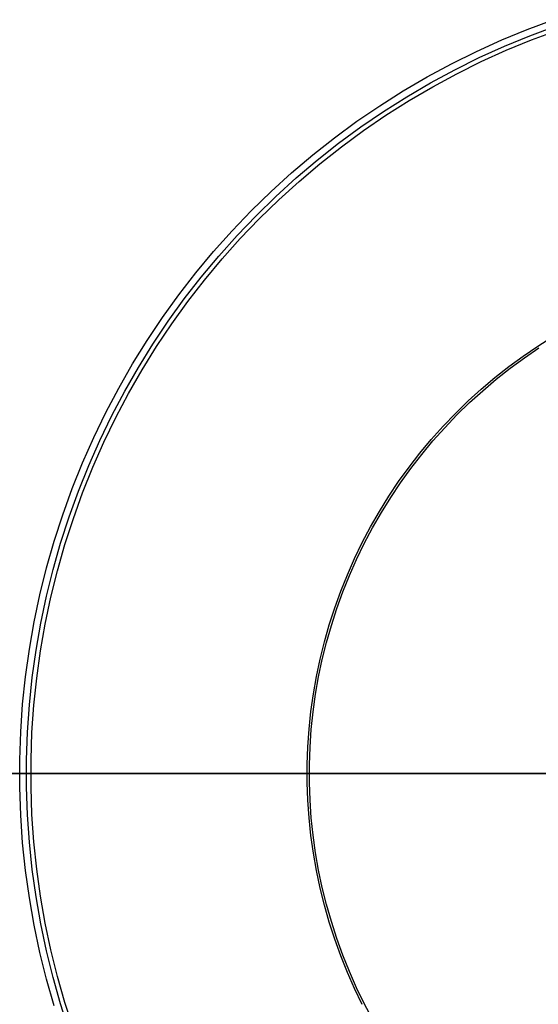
# Model space of a CAD drawing. Header units: millimetres. Extents: x -105 to 105, y -105 to 105.
# Tile 4 of 12: x -33 to -12, y -9 to 31. Entities that reach past the tile are written whole.
import ezdxf

# ---------------------------------------------------------------- set-up
doc = ezdxf.new("R2010")
doc.units = ezdxf.units.MM
doc.layers.add('Houglass pot - Extra Small - Ferm Living', color=7, linetype='Continuous', true_color=0x000000)

msp = doc.modelspace()

# ---------------------------------------------------------------- linework, layer by layer
at = {"layer": 'Houglass pot - Extra Small - Ferm Living', "color": 18, "true_color": 0x000000}
for p, q in [((-11.994, 30.635, 88.886), (-10.924, 31.033, 88.886)), ((-13.05, 30.2, 88.886), (-11.994, 30.635, 88.886)), ((-11.892, 30.375, 87.399), (-10.831, 30.769, 87.399)), ((-11.825, 30.202, 90.312), (-10.769, 30.594, 90.312)), ((-14.09, 29.729, 88.886), (-13.05, 30.2, 88.886)), ((-12.939, 29.943, 87.399), (-11.892, 30.375, 87.399)), ((-12.866, 29.774, 90.312), (-11.825, 30.202, 90.312)), ((-15.114, 29.222, 88.886), (-14.09, 29.729, 88.886)), ((-13.971, 29.476, 87.399), (-12.939, 29.943, 87.399)), ((-13.891, 29.309, 90.312), (-12.866, 29.774, 90.312)), ((-16.119, 28.68, 88.886), (-15.114, 29.222, 88.886)), ((-14.985, 28.974, 87.399), (-13.971, 29.476, 87.399)), ((-14.9, 28.809, 90.312), (-13.891, 29.309, 90.312)), ((-15.982, 28.436, 87.399), (-14.985, 28.974, 87.399)), ((-15.891, 28.275, 90.312), (-14.9, 28.809, 90.312)), ((-17.105, 28.103, 88.886), (-16.119, 28.68, 88.886)), ((-16.959, 27.864, 87.399), (-15.982, 28.436, 87.399)), ((-18.07, 27.493, 88.886), (-17.105, 28.103, 88.886)), ((-16.863, 27.706, 90.312), (-15.891, 28.275, 90.312)), ((-17.916, 27.259, 87.399), (-16.959, 27.864, 87.399)), ((-17.814, 27.104, 90.312), (-16.863, 27.706, 90.312)), ((-19.013, 26.849, 88.886), (-18.07, 27.493, 88.886)), ((-18.851, 26.621, 87.399), (-17.916, 27.259, 87.399)), ((-19.933, 26.173, 88.886), (-19.013, 26.849, 88.886)), ((-18.744, 26.47, 90.312), (-17.814, 27.104, 90.312)), ((-19.764, 25.95, 87.399), (-18.851, 26.621, 87.399)), ((-19.652, 25.803, 90.312), (-18.744, 26.47, 90.312)), ((-20.83, 25.465, 88.886), (-19.933, 26.173, 88.886)), ((-20.653, 25.249, 87.399), (-19.764, 25.95, 87.399)), ((-20.535, 25.106, 90.312), (-19.652, 25.803, 90.312)), ((-21.701, 24.727, 88.886), (-20.83, 25.465, 88.886)), ((-21.516, 24.517, 87.399), (-20.653, 25.249, 87.399)), ((-22.546, 23.959, 88.886), (-21.701, 24.727, 88.886)), ((-21.394, 24.378, 90.312), (-20.535, 25.106, 90.312)), ((-22.354, 23.755, 87.399), (-21.516, 24.517, 87.399)), ((-22.228, 23.621, 90.312), (-21.394, 24.378, 90.312)), ((-23.364, 23.162, 88.886), (-22.546, 23.959, 88.886)), ((-23.165, 22.965, 87.399), (-22.354, 23.755, 87.399)), ((-23.034, 22.835, 90.312), (-22.228, 23.621, 90.312)), ((-24.154, 22.337, 88.886), (-23.364, 23.162, 88.886)), ((-23.948, 22.147, 87.399), (-23.165, 22.965, 87.399)), ((-23.813, 22.022, 90.312), (-23.034, 22.835, 90.312)), ((-24.915, 21.486, 88.886), (-24.154, 22.337, 88.886)), ((-24.703, 21.303, 87.399), (-23.948, 22.147, 87.399)), ((-24.563, 21.182, 90.312), (-23.813, 22.022, 90.312)), ((-25.645, 20.608, 88.886), (-24.915, 21.486, 88.886)), ((-25.427, 20.433, 87.399), (-24.703, 21.303, 87.399)), ((-25.283, 20.317, 90.312), (-24.563, 21.182, 90.312)), ((-26.345, 19.705, 88.886), (-25.645, 20.608, 88.886)), ((-26.121, 19.538, 87.399), (-25.427, 20.433, 87.399)), ((-25.973, 19.427, 90.312), (-25.283, 20.317, 90.312)), ((-27.013, 18.779, 88.886), (-26.345, 19.705, 88.886)), ((-26.783, 18.62, 87.399), (-26.121, 19.538, 87.399)), ((-26.631, 18.514, 90.312), (-25.973, 19.427, 90.312)), ((-27.649, 17.83, 88.886), (-27.013, 18.779, 88.886)), ((-27.413, 17.679, 87.399), (-26.783, 18.62, 87.399)), ((-27.258, 17.578, 90.312), (-26.631, 18.514, 90.312)), ((-11.567, 17.599, 87.399), (-10.949, 17.99, 87.399)), ((-28.251, 16.86, 88.886), (-27.649, 17.83, 88.886)), ((-28.011, 16.717, 87.399), (-27.413, 17.679, 87.399)), ((-27.852, 16.622, 90.312), (-27.258, 17.578, 90.312)), ((-12.171, 17.187, 87.399), (-11.567, 17.599, 87.399)), ((-12.117, 17.111, 90.319), (-11.516, 17.522, 90.319)), ((-12.76, 16.754, 87.399), (-12.171, 17.187, 87.399)), ((-12.704, 16.681, 90.319), (-12.117, 17.111, 90.319)), ((-28.819, 15.869, 88.886), (-28.251, 16.86, 88.886)), ((-28.574, 15.734, 87.399), (-28.011, 16.717, 87.399)), ((-28.412, 15.645, 90.312), (-27.852, 16.622, 90.312)), ((-13.334, 16.301, 87.399), (-12.76, 16.754, 87.399)), ((-13.275, 16.23, 90.319), (-12.704, 16.681, 90.319)), ((-13.891, 15.829, 87.399), (-13.334, 16.301, 87.399)), ((-13.83, 15.759, 90.319), (-13.275, 16.23, 90.319)), ((-29.352, 14.86, 88.886), (-28.819, 15.869, 88.886)), ((-14.432, 15.337, 87.399), (-13.891, 15.829, 87.399)), ((-29.103, 14.733, 87.399), (-28.574, 15.734, 87.399)), ((-28.938, 14.65, 90.312), (-28.412, 15.645, 90.312)), ((-14.369, 15.27, 90.319), (-13.83, 15.759, 90.319)), ((-14.956, 14.827, 87.399), (-14.432, 15.337, 87.399)), ((-14.89, 14.762, 90.319), (-14.369, 15.27, 90.319)), ((-29.85, 13.832, 88.886), (-29.352, 14.86, 88.886)), ((-29.596, 13.714, 87.399), (-29.103, 14.733, 87.399)), ((-29.429, 13.637, 90.312), (-28.938, 14.65, 90.312)), ((-15.462, 14.299, 87.399), (-14.956, 14.827, 87.399)), ((-15.394, 14.236, 90.319), (-14.89, 14.762, 90.319)), ((-15.949, 13.754, 87.399), (-15.462, 14.299, 87.399)), ((-15.878, 13.693, 90.319), (-15.394, 14.236, 90.319)), ((-30.312, 12.788, 88.886), (-29.85, 13.832, 88.886)), ((-30.055, 12.679, 87.399), (-29.596, 13.714, 87.399)), ((-29.884, 12.607, 90.312), (-29.429, 13.637, 90.312)), ((-16.416, 13.192, 87.399), (-15.949, 13.754, 87.399)), ((-16.344, 13.134, 90.319), (-15.878, 13.693, 90.319)), ((-16.864, 12.614, 87.399), (-16.416, 13.192, 87.399)), ((-16.79, 12.559, 90.319), (-16.344, 13.134, 90.319)), ((-30.738, 11.728, 88.886), (-30.312, 12.788, 88.886)), ((-30.477, 11.628, 87.399), (-30.055, 12.679, 87.399)), ((-30.304, 11.562, 90.312), (-29.884, 12.607, 90.312)), ((-17.292, 12.021, 87.399), (-16.864, 12.614, 87.399)), ((-17.216, 11.968, 90.319), (-16.79, 12.559, 90.319)), ((-17.699, 11.414, 87.399), (-17.292, 12.021, 87.399)), ((-17.621, 11.364, 90.319), (-17.216, 11.968, 90.319)), ((-31.127, 10.654, 88.886), (-30.738, 11.728, 88.886)), ((-30.862, 10.563, 87.399), (-30.477, 11.628, 87.399)), ((-30.687, 10.503, 90.312), (-30.304, 11.562, 90.312)), ((-18.084, 10.793, 87.399), (-17.699, 11.414, 87.399)), ((-18.005, 10.745, 90.319), (-17.621, 11.364, 90.319)), ((-31.478, 9.567, 88.886), (-31.127, 10.654, 88.886)), ((-31.21, 9.486, 87.399), (-30.862, 10.563, 87.399)), ((-18.448, 10.158, 87.399), (-18.084, 10.793, 87.399)), ((-18.367, 10.114, 90.319), (-18.005, 10.745, 90.319)), ((-31.033, 9.432, 90.312), (-30.687, 10.503, 90.312)), ((-18.789, 9.512, 87.399), (-18.448, 10.158, 87.399)), ((-18.707, 9.47, 90.319), (-18.367, 10.114, 90.319)), ((-31.791, 8.469, 88.886), (-31.478, 9.567, 88.886)), ((-31.52, 8.397, 87.399), (-31.21, 9.486, 87.399)), ((-31.341, 8.349, 90.312), (-31.033, 9.432, 90.312)), ((-19.108, 8.854, 87.399), (-18.789, 9.512, 87.399)), ((-19.024, 8.815, 90.319), (-18.707, 9.47, 90.319)), ((-19.404, 8.186, 87.399), (-19.108, 8.854, 87.399)), ((-19.319, 8.15, 90.319), (-19.024, 8.815, 90.319)), ((-32.065, 7.361, 88.886), (-31.791, 8.469, 88.886)), ((-31.793, 7.298, 87.399), (-31.52, 8.397, 87.399)), ((-31.612, 7.257, 90.312), (-31.341, 8.349, 90.312)), ((-19.676, 7.507, 87.399), (-19.404, 8.186, 87.399)), ((-19.59, 7.474, 90.319), (-19.319, 8.15, 90.319)), ((-32.302, 6.243, 88.886), (-32.065, 7.361, 88.886)), ((-32.027, 6.19, 87.399), (-31.793, 7.298, 87.399)), ((-19.925, 6.82, 87.399), (-19.676, 7.507, 87.399)), ((-19.837, 6.79, 90.319), (-19.59, 7.474, 90.319)), ((-31.845, 6.155, 90.312), (-31.612, 7.257, 90.312)), ((-20.15, 6.124, 87.399), (-19.925, 6.82, 87.399)), ((-20.061, 6.097, 90.319), (-19.837, 6.79, 90.319)), ((-32.499, 5.118, 88.886), (-32.302, 6.243, 88.886)), ((-32.222, 5.075, 87.399), (-32.027, 6.19, 87.399)), ((-32.04, 5.046, 90.312), (-31.845, 6.155, 90.312)), ((-20.35, 5.421, 87.399), (-20.15, 6.124, 87.399)), ((-20.261, 5.397, 90.319), (-20.061, 6.097, 90.319)), ((-20.526, 4.712, 87.399), (-20.35, 5.421, 87.399)), ((-20.436, 4.691, 90.319), (-20.261, 5.397, 90.319)), ((-32.657, 3.987, 88.886), (-32.499, 5.118, 88.886)), ((-32.379, 3.953, 87.399), (-32.222, 5.075, 87.399)), ((-32.195, 3.931, 90.312), (-32.04, 5.046, 90.312)), ((-20.677, 3.996, 87.399), (-20.526, 4.712, 87.399)), ((-20.586, 3.979, 90.319), (-20.436, 4.691, 90.319)), ((-32.776, 2.852, 88.886), (-32.657, 3.987, 88.886)), ((-32.497, 2.827, 87.399), (-32.379, 3.953, 87.399)), ((-32.312, 2.811, 90.312), (-32.195, 3.931, 90.312)), ((-20.803, 3.276, 87.399), (-20.677, 3.996, 87.399)), ((-20.712, 3.262, 90.319), (-20.586, 3.979, 90.319)), ((-20.905, 2.552, 87.399), (-20.803, 3.276, 87.399)), ((-20.813, 2.541, 90.319), (-20.712, 3.262, 90.319)), ((-32.855, 1.712, 88.886), (-32.776, 2.852, 88.886)), ((-32.575, 1.698, 87.399), (-32.497, 2.827, 87.399)), ((-32.391, 1.688, 90.312), (-32.312, 2.811, 90.312)), ((-20.981, 1.825, 87.399), (-20.905, 2.552, 87.399)), ((-20.888, 1.817, 90.319), (-20.813, 2.541, 90.319)), ((-32.894, 0.571, 88.886), (-32.855, 1.712, 88.886)), ((-32.615, 0.566, 87.399), (-32.575, 1.698, 87.399)), ((-32.43, 0.563, 90.312), (-32.391, 1.688, 90.312)), ((-21.031, 1.096, 87.399), (-20.981, 1.825, 87.399)), ((-20.939, 1.091, 90.319), (-20.888, 1.817, 90.319)), ((-21.057, 0.366, 87.399), (-21.031, 1.096, 87.399)), ((-20.964, 0.364, 90.319), (-20.939, 1.091, 90.319)), ((-32.894, -0.571, 88.886), (-32.894, 0.571, 88.886)), ((-32.615, -0.566, 87.399), (-32.615, 0.566, 87.399)), ((-32.43, -0.563, 90.312), (-32.43, 0.563, 90.312)), ((-32.62, 0, 87.399), (-9.5, 0, 87.399)), ((-9.5, 0, 90.325), (-32.435, 0, 90.312)), ((-21.057, -0.366, 87.399), (-21.057, 0.366, 87.399)), ((-20.964, -0.364, 90.319), (-20.964, 0.364, 90.319)), ((-35.916, 0, 86.255), (-32.62, 0, 87.399)), ((-32.435, 0, 90.312), (-35.83, 0, 91.484)), ((-21.031, -1.096, 87.399), (-21.057, -0.366, 87.399)), ((-20.939, -1.091, 90.319), (-20.964, -0.364, 90.319)), ((-32.855, -1.712, 88.886), (-32.894, -0.571, 88.886)), ((-32.575, -1.698, 87.399), (-32.615, -0.566, 87.399)), ((-32.391, -1.688, 90.312), (-32.43, -0.563, 90.312)), ((-20.981, -1.825, 87.399), (-21.031, -1.096, 87.399)), ((-20.888, -1.817, 90.319), (-20.939, -1.091, 90.319)), ((-32.776, -2.852, 88.886), (-32.855, -1.712, 88.886)), ((-32.497, -2.827, 87.399), (-32.575, -1.698, 87.399)), ((-32.312, -2.811, 90.312), (-32.391, -1.688, 90.312)), ((-20.905, -2.552, 87.399), (-20.981, -1.825, 87.399)), ((-20.813, -2.541, 90.319), (-20.888, -1.817, 90.319)), ((-32.379, -3.953, 87.399), (-32.497, -2.827, 87.399)), ((-32.195, -3.931, 90.312), (-32.312, -2.811, 90.312)), ((-20.803, -3.276, 87.399), (-20.905, -2.552, 87.399)), ((-20.712, -3.262, 90.319), (-20.813, -2.541, 90.319)), ((-32.657, -3.987, 88.886), (-32.776, -2.852, 88.886)), ((-20.677, -3.996, 87.399), (-20.803, -3.276, 87.399)), ((-20.586, -3.979, 90.319), (-20.712, -3.262, 90.319)), ((-32.499, -5.118, 88.886), (-32.657, -3.987, 88.886)), ((-32.222, -5.075, 87.399), (-32.379, -3.953, 87.399)), ((-32.04, -5.046, 90.312), (-32.195, -3.931, 90.312)), ((-20.526, -4.712, 87.399), (-20.677, -3.996, 87.399)), ((-20.436, -4.691, 90.319), (-20.586, -3.979, 90.319)), ((-20.35, -5.421, 87.399), (-20.526, -4.712, 87.399)), ((-20.261, -5.397, 90.319), (-20.436, -4.691, 90.319)), ((-32.302, -6.243, 88.886), (-32.499, -5.118, 88.886)), ((-32.027, -6.19, 87.399), (-32.222, -5.075, 87.399)), ((-31.845, -6.155, 90.312), (-32.04, -5.046, 90.312)), ((-20.15, -6.124, 87.399), (-20.35, -5.421, 87.399)), ((-20.061, -6.097, 90.319), (-20.261, -5.397, 90.319)), ((-32.065, -7.361, 88.886), (-32.302, -6.243, 88.886)), ((-31.793, -7.298, 87.399), (-32.027, -6.19, 87.399)), ((-31.612, -7.257, 90.312), (-31.845, -6.155, 90.312)), ((-19.925, -6.82, 87.399), (-20.15, -6.124, 87.399)), ((-19.837, -6.79, 90.319), (-20.061, -6.097, 90.319)), ((-19.676, -7.507, 87.399), (-19.925, -6.82, 87.399)), ((-19.59, -7.474, 90.319), (-19.837, -6.79, 90.319)), ((-31.341, -8.349, 90.312), (-31.612, -7.257, 90.312)), ((-31.791, -8.469, 88.886), (-32.065, -7.361, 88.886)), ((-31.52, -8.397, 87.399), (-31.793, -7.298, 87.399)), ((-19.404, -8.186, 87.399), (-19.676, -7.507, 87.399)), ((-19.319, -8.15, 90.319), (-19.59, -7.474, 90.319)), ((-31.478, -9.567, 88.886), (-31.791, -8.469, 88.886)), ((-31.21, -9.486, 87.399), (-31.52, -8.397, 87.399)), ((-31.033, -9.432, 90.312), (-31.341, -8.349, 90.312)), ((-19.108, -8.854, 87.399), (-19.404, -8.186, 87.399)), ((-19.024, -8.815, 90.319), (-19.319, -8.15, 90.319)), ((-18.789, -9.512, 87.399), (-19.108, -8.854, 87.399)), ((-18.707, -9.47, 90.319), (-19.024, -8.815, 90.319)), ((-30.862, -10.563, 87.399), (-31.21, -9.486, 87.399)), ((-30.687, -10.503, 90.312), (-31.033, -9.432, 90.312)), ((-18.367, -10.114, 90.319), (-18.707, -9.47, 90.319))]:
    msp.add_line(p, q, dxfattribs=at)

doc.saveas('drawing.dxf')
